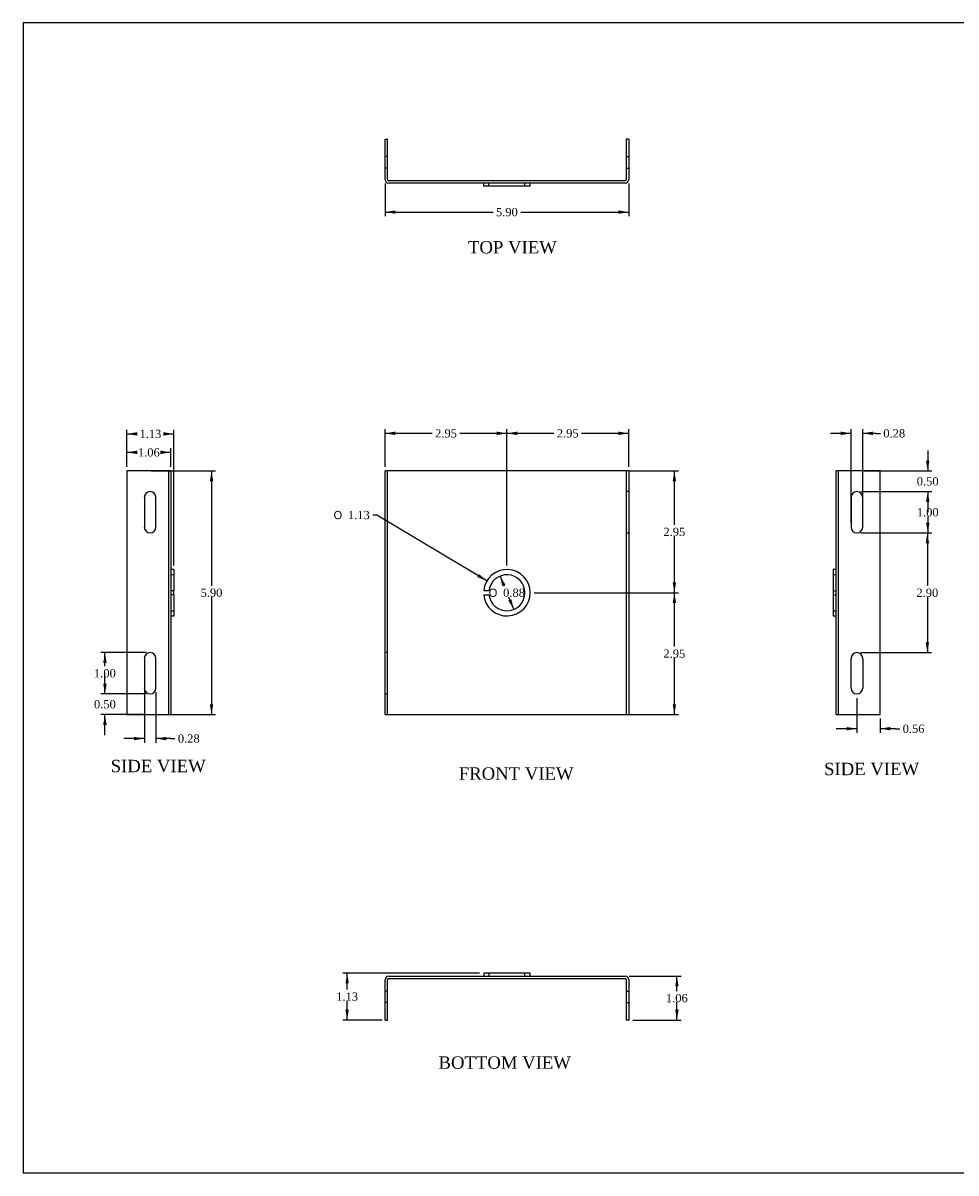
# Model space of a CAD drawing. Header units: inches. Extents: x 0.1 to 41.9, y -0.2 to 27.9.
# Tile 1 of 2: x 0.1 to 22.7, y 0.1 to 27.9. Entities that reach past the tile are written whole.
import ezdxf
from ezdxf.enums import TextEntityAlignment as Align
from ezdxf.lldxf.tags import DXFTag

# ---------------------------------------------------------------- set-up
doc = ezdxf.new("R2010")
doc.units = ezdxf.units.IN
doc.header["$MEASUREMENT"] = 0
doc.layers.add('COM55556-3', color=7, linetype='Continuous')
doc.layers.add('Default', color=7, linetype='Continuous')
doc.styles.add('SEACAD_Solid_Edge_ANSI1_Symbols', font='txt')
doc.styles.add('SEACAD_Times_New_Roman', font='times.ttf')
tags = doc.linetypes.add('HIDDEN2', pattern=[0.1875, 0.125, -0.0625]).pattern_tags.tags
tags[6:7] = [DXFTag(74, 4), DXFTag(75, 0), DXFTag(340, '0'), DXFTag(46, 0.0), DXFTag(50, 0.0), DXFTag(44, 0.0), DXFTag(45, 0.0)]
tags[4:5] = [DXFTag(74, 4), DXFTag(75, 0), DXFTag(340, '0'), DXFTag(46, 0.0), DXFTag(50, 0.0), DXFTag(44, 0.0), DXFTag(45, 0.0)]
doc.dimstyles.new('HAMMOND_(STH_-_42x28)', dxfattribs={"dimtxt": 0.2, "dimasz": 0.25, "dimexe": 0.1, "dimexo": 0.1, "dimgap": 0.05, "dimtad": 0, "dimtih": 1, "dimtoh": 1, "dimzin": 0, "dimdsep": 46, "dimtxsty": 'SEACAD_Times_New_Roman', "dimblk1": '_SE_FILLED', "dimblk2": '_SE_FILLED', "dimsah": 1, "dimcen": 0.1, "dimadec": 0, "dimazin": 0, "dimtfac": 0.8, "dimtofl": 0, "dimtmove": 0, "dimatfit": 3, "dimfxl": 1, "dimtolj": 1, "dimtzin": 0, "dimarcsym": 0})

# ---------------------------------------------------------------- blocks, each defined once
blk = doc.blocks.new('SE')
at = {"layer": 'COM55556-3', "color": 7, "linetype": 'Continuous'}
for p, q in [((8.843, 11.177), (8.843, 17.077)), ((8.929, 17.077), (8.843, 17.077)), ((14.657, 17.077), (8.929, 17.077)), ((14.743, 17.077), (14.657, 17.077)), ((14.743, 17.077), (14.743, 11.177)), ((11.359, 14.177), (11.233, 14.177)), ((11.233, 14.077), (11.359, 14.077)), ((8.843, 11.177), (8.929, 11.177)), ((8.929, 11.177), (14.657, 11.177)), ((14.657, 11.177), (14.743, 11.177))]:
    blk.add_line(p, q, dxfattribs=at)
at = {"layer": 'COM55556-3', "color": 7, "linetype": 'HIDDEN2'}
for p, q in [((8.9, 11.177), (8.9, 17.077)), ((14.686, 17.077), (14.686, 11.177)), ((14.743, 16.577), (14.686, 16.577)), ((14.686, 15.577), (14.743, 15.577)), ((8.9, 12.677), (8.843, 12.677)), ((8.843, 11.677), (8.9, 11.677))]:
    blk.add_line(p, q, dxfattribs=at)
at = {"layer": 'COM55556-3', "color": 7, "linetype": 'Continuous'}
for radius, start, end in [(0.563, 185.0997, 174.9003), (0.437, 186.5624, 173.4376)]:
    blk.add_arc((11.793, 14.127), radius, start, end, dxfattribs=at)
blk = doc.blocks.new('SE1')
at = {"layer": 'COM55556-3', "color": 7, "linetype": 'Continuous'}
for p, q in [((8.843, 24.138), (8.843, 25.114)), ((8.843, 25.114), (8.9, 25.114)), ((8.9, 24.138), (8.9, 25.114)), ((14.686, 25.114), (14.686, 24.138)), ((14.743, 25.114), (14.686, 25.114)), ((14.743, 25.114), (14.743, 24.138)), ((14.657, 24.109), (8.929, 24.109)), ((14.657, 24.052), (8.929, 24.052)), ((11.233, 23.98), (11.233, 24.052)), ((12.356, 23.98), (11.233, 23.98)), ((12.356, 23.98), (12.356, 24.052))]:
    blk.add_line(p, q, dxfattribs=at)
at = {"layer": 'COM55556-3', "color": 7, "linetype": 'HIDDEN2'}
for p, q in [((8.9, 24.692), (8.843, 24.692)), ((14.686, 24.692), (14.743, 24.692)), ((8.9, 24.411), (8.843, 24.411)), ((14.686, 24.411), (14.743, 24.411)), ((11.359, 23.98), (11.359, 24.052)), ((12.231, 23.98), (12.231, 24.052))]:
    blk.add_line(p, q, dxfattribs=at)
at = {"layer": 'COM55556-3', "color": 7, "linetype": 'Continuous'}
for centre, radius, start, end in [((8.929, 24.138), 0.086, 180, 270), ((8.929, 24.138), 0.029, 180, 270), ((14.657, 24.138), 0.029, 270, 0), ((14.657, 24.138), 0.086, 270, 0)]:
    blk.add_arc(centre, radius, start, end, dxfattribs=at)
blk = doc.blocks.new('SE2')
at = {"layer": 'COM55556-3', "color": 7, "linetype": 'Continuous'}
for p, q in [((8.843, 3.776), (8.843, 4.753)), ((8.9, 3.776), (8.9, 4.753)), ((8.929, 4.839), (14.657, 4.839)), ((8.929, 4.782), (14.657, 4.782)), ((12.356, 4.911), (11.233, 4.911)), ((11.233, 4.911), (11.233, 4.839)), ((12.356, 4.839), (12.356, 4.911)), ((14.686, 4.753), (14.686, 3.776)), ((14.743, 4.753), (14.743, 3.776)), ((8.843, 3.776), (8.9, 3.776)), ((14.743, 3.776), (14.686, 3.776))]:
    blk.add_line(p, q, dxfattribs=at)
at = {"layer": 'COM55556-3', "color": 7, "linetype": 'HIDDEN2'}
for p, q in [((11.359, 4.911), (11.359, 4.839)), ((12.231, 4.839), (12.231, 4.911)), ((8.9, 4.479), (8.843, 4.479)), ((14.686, 4.479), (14.743, 4.479)), ((8.9, 4.198), (8.843, 4.198)), ((14.686, 4.198), (14.743, 4.198))]:
    blk.add_line(p, q, dxfattribs=at)
at = {"layer": 'COM55556-3', "color": 7, "linetype": 'Continuous'}
for centre, radius, start, end in [((8.929, 4.753), 0.086, 90, 180), ((8.929, 4.753), 0.029, 90, 180), ((14.657, 4.753), 0.086, 0, 90), ((14.657, 4.753), 0.029, 0, 90)]:
    blk.add_arc(centre, radius, start, end, dxfattribs=at)
blk = doc.blocks.new('SE3')
at = {"layer": 'COM55556-3', "color": 7, "linetype": 'Continuous'}
for p, q in [((3.564, 17.077), (2.588, 17.077)), ((2.588, 17.077), (2.588, 11.177)), ((3.65, 17.077), (3.564, 17.077)), ((3.65, 17.077), (3.65, 11.177)), ((3.722, 14.689), (3.65, 14.689)), ((3.722, 14.689), (3.722, 14.177)), ((3.722, 14.177), (3.65, 14.177)), ((3.722, 14.077), (3.65, 14.077)), ((3.722, 14.077), (3.722, 14.177)), ((3.722, 14.077), (3.722, 13.564)), ((3.65, 13.564), (3.722, 13.564)), ((3.01, 12.536), (3.01, 11.817)), ((3.291, 11.817), (3.291, 12.536)), ((2.588, 11.177), (3.564, 11.177)), ((3.564, 11.177), (3.65, 11.177))]:
    blk.add_line(p, q, dxfattribs=at)
at = {"layer": 'COM55556-3', "color": 7, "linetype": 'HIDDEN2'}
for p, q in [((3.593, 17.077), (3.593, 11.177)), ((3.01, 16.436), (3.01, 15.717)), ((3.291, 15.717), (3.291, 16.436)), ((3.722, 14.564), (3.65, 14.564)), ((3.65, 13.689), (3.722, 13.689))]:
    blk.add_line(p, q, dxfattribs=at)
for centre, start, end in [((3.15, 16.436), 0, 180), ((3.15, 15.717), 180, 0)]:
    blk.add_arc(centre, 0.141, start, end, dxfattribs=at)
at = {"layer": 'COM55556-3', "color": 7, "linetype": 'Continuous'}
for centre, start, end in [((3.15, 12.536), 0, 180), ((3.15, 11.817), 180, 0)]:
    blk.add_arc(centre, 0.141, start, end, dxfattribs=at)
blk = doc.blocks.new('SE4')
at = {"layer": 'COM55556-3', "color": 7, "linetype": 'Continuous'}
for p, q in [((19.771, 11.177), (19.771, 17.077)), ((19.857, 17.077), (19.771, 17.077)), ((20.834, 17.077), (19.857, 17.077)), ((20.834, 11.177), (20.834, 17.077)), ((20.131, 16.436), (20.131, 15.717)), ((20.412, 15.717), (20.412, 16.436)), ((19.699, 14.689), (19.699, 13.564)), ((19.771, 14.689), (19.699, 14.689)), ((19.699, 13.564), (19.771, 13.564)), ((19.771, 11.177), (19.857, 11.177)), ((19.857, 11.177), (20.834, 11.177))]:
    blk.add_line(p, q, dxfattribs=at)
at = {"layer": 'COM55556-3', "color": 7, "linetype": 'HIDDEN2'}
for p, q in [((19.828, 11.177), (19.828, 17.077)), ((19.771, 14.564), (19.699, 14.564)), ((19.699, 14.177), (19.771, 14.177)), ((19.699, 14.077), (19.771, 14.077)), ((19.699, 13.689), (19.771, 13.689)), ((20.131, 11.817), (20.131, 12.536)), ((20.412, 12.536), (20.412, 11.817))]:
    blk.add_line(p, q, dxfattribs=at)
at = {"layer": 'COM55556-3', "color": 7, "linetype": 'Continuous'}
for centre, start, end in [((20.271, 16.436), 0, 180), ((20.271, 15.717), 180, 0)]:
    blk.add_arc(centre, 0.141, start, end, dxfattribs=at)
at = {"layer": 'COM55556-3', "color": 7, "linetype": 'HIDDEN2'}
for centre, start, end in [((20.271, 12.536), 0, 180), ((20.271, 11.817), 180, 0)]:
    blk.add_arc(centre, 0.141, start, end, dxfattribs=at)
blk = doc.blocks.new('DMBLK7644')
at = {"layer": 'Default', "linetype": 'Continuous', "transparency": 16777216}
for points in [[(15.892, 13.877), (15.85, 14.127), (15.809, 13.877)], [(15.892, 11.427), (15.809, 11.427), (15.85, 11.177)]]:
    blk.add_hatch(color=7, dxfattribs=at).paths.add_polyline_path(points)
at = {"layer": 'Default', "color": 7, "linetype": 'Continuous', "transparency": 16777216}
for p, q in [((12.456, 14.127), (15.95, 14.127)), ((15.85, 12.822), (15.85, 14.127)), ((15.85, 11.177), (15.85, 12.552)), ((14.757, 11.177), (15.95, 11.177))]:
    blk.add_line(p, q, dxfattribs=at)
at = {"layer": 'Default', "color": 7, "linetype": 'Continuous', "transparency": 16777216, "style": 'SEACAD_Times_New_Roman'}
blk.add_text('2.95', height=0.2, dxfattribs=at).set_placement((15.585, 12.752), align=Align.TOP_LEFT)
blk = doc.blocks.new('_SE_FILLED')
at = {"color": 0}
blk.add_line((0, 0), (-1, 0), dxfattribs=at)
blk.add_solid([(0, 0), (-1, -0.1665), (-1, 0.1665), (0, 0)], dxfattribs=at)
blk = doc.blocks.new('DMBLK7645')
at = {"layer": 'Default', "linetype": 'Continuous', "transparency": 16777216}
for points in [[(15.892, 16.827), (15.85, 17.077), (15.809, 16.827)], [(15.892, 14.377), (15.809, 14.377), (15.85, 14.127)]]:
    blk.add_hatch(color=7, dxfattribs=at).paths.add_polyline_path(points)
at = {"layer": 'Default', "color": 7, "linetype": 'Continuous', "transparency": 16777216}
for p, q in [((14.757, 17.077), (15.95, 17.077)), ((15.85, 15.772), (15.85, 17.077)), ((15.85, 14.127), (15.85, 15.502)), ((12.456, 14.127), (15.95, 14.127))]:
    blk.add_line(p, q, dxfattribs=at)
at = {"layer": 'Default', "color": 7, "linetype": 'Continuous', "transparency": 16777216, "style": 'SEACAD_Times_New_Roman'}
blk.add_text('2.95', height=0.2, dxfattribs=at).set_placement((15.585, 15.702), align=Align.TOP_LEFT)
blk = doc.blocks.new('DMBLK7646')
at = {"layer": 'Default', "linetype": 'Continuous', "transparency": 16777216}
for points in [[(12.043, 18.031), (11.793, 17.989), (12.043, 17.947)], [(14.493, 18.031), (14.493, 17.947), (14.743, 17.989)]]:
    blk.add_hatch(color=7, dxfattribs=at).paths.add_polyline_path(points)
at = {"layer": 'Default', "color": 7, "linetype": 'Continuous', "transparency": 16777216}
for p, q in [((11.793, 14.789), (11.793, 18.089)), ((12.933, 17.989), (11.793, 17.989)), ((14.743, 17.989), (13.604, 17.989)), ((14.743, 17.177), (14.743, 18.089))]:
    blk.add_line(p, q, dxfattribs=at)
at = {"layer": 'Default', "color": 7, "linetype": 'Continuous', "transparency": 16777216, "style": 'SEACAD_Times_New_Roman'}
blk.add_text('2.95', height=0.2, dxfattribs=at).set_placement((13.003, 18.089), align=Align.TOP_LEFT)
blk = doc.blocks.new('DMBLK7647')
at = {"layer": 'Default', "linetype": 'Continuous', "transparency": 16777216}
for points in [[(9.093, 18.031), (8.843, 17.989), (9.093, 17.947)], [(11.543, 18.031), (11.543, 17.947), (11.793, 17.989)]]:
    blk.add_hatch(color=7, dxfattribs=at).paths.add_polyline_path(points)
at = {"layer": 'Default', "color": 7, "linetype": 'Continuous', "transparency": 16777216}
for p, q in [((8.843, 17.177), (8.843, 18.089)), ((9.983, 17.989), (8.843, 17.989)), ((11.793, 17.989), (10.654, 17.989)), ((11.793, 14.789), (11.793, 18.089))]:
    blk.add_line(p, q, dxfattribs=at)
at = {"layer": 'Default', "color": 7, "linetype": 'Continuous', "transparency": 16777216, "style": 'SEACAD_Times_New_Roman'}
blk.add_text('2.95', height=0.2, dxfattribs=at).set_placement((10.053, 18.089), align=Align.TOP_LEFT)
blk = doc.blocks.new('DMBLK7648')
at = {"layer": 'Default', "linetype": 'Continuous', "transparency": 16777216}
for points in [[(4.679, 16.827), (4.637, 17.077), (4.596, 16.827)], [(4.679, 11.427), (4.596, 11.427), (4.637, 11.177)]]:
    blk.add_hatch(color=7, dxfattribs=at).paths.add_polyline_path(points)
at = {"layer": 'Default', "color": 7, "linetype": 'Continuous', "transparency": 16777216}
for p, q in [((3.176, 17.077), (4.737, 17.077)), ((4.637, 17.077), (4.637, 14.297)), ((4.637, 14.027), (4.637, 11.177)), ((3.176, 11.177), (4.737, 11.177))]:
    blk.add_line(p, q, dxfattribs=at)
at = {"layer": 'Default', "color": 7, "linetype": 'Continuous', "transparency": 16777216, "style": 'SEACAD_Times_New_Roman'}
blk.add_text('5.90', height=0.2, dxfattribs=at).set_placement((4.372, 14.227), align=Align.TOP_LEFT)
blk = doc.blocks.new('DMBLK7649')
at = {"layer": 'Default', "linetype": 'Continuous', "transparency": 16777216}
for points in [[(9.093, 23.307), (9.093, 23.39), (8.843, 23.349)], [(14.493, 23.307), (14.743, 23.349), (14.493, 23.39)]]:
    blk.add_hatch(color=7, dxfattribs=at).paths.add_polyline_path(points)
at = {"layer": 'Default', "color": 7, "linetype": 'Continuous', "transparency": 16777216}
for p, q in [((8.843, 24.038), (8.843, 23.249)), ((14.743, 24.038), (14.743, 23.249)), ((8.843, 23.349), (11.458, 23.349)), ((12.129, 23.349), (14.743, 23.349))]:
    blk.add_line(p, q, dxfattribs=at)
at = {"layer": 'Default', "color": 7, "linetype": 'Continuous', "transparency": 16777216, "style": 'SEACAD_Times_New_Roman'}
blk.add_text('5.90', height=0.2, dxfattribs=at).set_placement((11.528, 23.449), align=Align.TOP_LEFT)
blk = doc.blocks.new('DMBLK7650')
at = {"layer": 'Default', "linetype": 'Continuous', "transparency": 16777216}
for points in [[(15.954, 4.589), (15.912, 4.839), (15.87, 4.589)], [(15.954, 4.026), (15.87, 4.026), (15.912, 3.776)]]:
    blk.add_hatch(color=7, dxfattribs=at).paths.add_polyline_path(points)
at = {"layer": 'Default', "color": 7, "linetype": 'Continuous', "transparency": 16777216}
for p, q in [((14.757, 4.839), (16.012, 4.839)), ((15.912, 4.477), (15.912, 4.839)), ((15.912, 3.776), (15.912, 4.207)), ((14.843, 3.776), (16.012, 3.776))]:
    blk.add_line(p, q, dxfattribs=at)
at = {"layer": 'Default', "color": 7, "linetype": 'Continuous', "transparency": 16777216, "style": 'SEACAD_Times_New_Roman'}
blk.add_text('1.06', height=0.2, dxfattribs=at).set_placement((15.646, 4.407), align=Align.TOP_LEFT)
blk = doc.blocks.new('DMBLK7651')
at = {"layer": 'Default', "linetype": 'Continuous', "transparency": 16777216}
for points in [[(7.881, 4.661), (7.964, 4.661), (7.922, 4.911)], [(7.881, 4.026), (7.922, 3.776), (7.964, 4.026)]]:
    blk.add_hatch(color=7, dxfattribs=at).paths.add_polyline_path(points)
at = {"layer": 'Default', "color": 7, "linetype": 'Continuous', "transparency": 16777216}
for p, q in [((11.133, 4.911), (7.822, 4.911)), ((7.922, 4.513), (7.922, 4.911)), ((7.922, 3.776), (7.922, 4.243)), ((8.772, 3.776), (7.822, 3.776))]:
    blk.add_line(p, q, dxfattribs=at)
at = {"layer": 'Default', "color": 7, "linetype": 'Continuous', "transparency": 16777216, "style": 'SEACAD_Times_New_Roman'}
blk.add_text('1.13', height=0.2, dxfattribs=at).set_placement((7.657, 4.443), align=Align.TOP_LEFT)
blk = doc.blocks.new('DMBLK7652')
at = {"layer": 'Default', "linetype": 'Continuous', "transparency": 16777216}
for points in [[(2.838, 17.571), (2.588, 17.529), (2.838, 17.487)], [(3.4, 17.571), (3.4, 17.487), (3.65, 17.529)]]:
    blk.add_hatch(color=7, dxfattribs=at).paths.add_polyline_path(points)
at = {"layer": 'Default', "color": 7, "linetype": 'Continuous', "transparency": 16777216}
for p, q in [((2.588, 17.177), (2.588, 17.629)), ((3.65, 17.177), (3.65, 17.629)), ((2.588, 17.529), (2.784, 17.529)), ((3.455, 17.529), (3.65, 17.529))]:
    blk.add_line(p, q, dxfattribs=at)
at = {"layer": 'Default', "color": 7, "linetype": 'Continuous', "transparency": 16777216, "style": 'SEACAD_Times_New_Roman'}
blk.add_text('1.06', height=0.2, dxfattribs=at).set_placement((2.854, 17.629), align=Align.TOP_LEFT)
blk = doc.blocks.new('DMBLK7653')
at = {"layer": 'Default', "linetype": 'Continuous', "transparency": 16777216}
for points in [[(2.838, 18.017), (2.588, 17.975), (2.838, 17.934)], [(3.472, 18.017), (3.472, 17.934), (3.722, 17.975)]]:
    blk.add_hatch(color=7, dxfattribs=at).paths.add_polyline_path(points)
at = {"layer": 'Default', "color": 7, "linetype": 'Continuous', "transparency": 16777216}
for p, q in [((2.588, 17.177), (2.588, 18.075)), ((2.588, 17.975), (2.82, 17.975)), ((3.491, 17.975), (3.722, 17.975)), ((3.722, 14.789), (3.722, 18.075))]:
    blk.add_line(p, q, dxfattribs=at)
at = {"layer": 'Default', "color": 7, "linetype": 'Continuous', "transparency": 16777216, "style": 'SEACAD_Times_New_Roman'}
blk.add_text('1.13', height=0.2, dxfattribs=at).set_placement((2.89, 18.075), align=Align.TOP_LEFT)
blk = doc.blocks.new('DMBLK7654')
at = {"layer": 'Default', "linetype": 'Continuous', "transparency": 16777216}
for points in [[(19.881, 18.031), (19.881, 17.947), (20.131, 17.989)], [(20.662, 18.031), (20.412, 17.989), (20.662, 17.947)]]:
    blk.add_hatch(color=7, dxfattribs=at).paths.add_polyline_path(points)
at = {"layer": 'Default', "color": 7, "linetype": 'Continuous', "transparency": 16777216}
for p, q in [((20.131, 17.989), (19.631, 17.989)), ((20.131, 15.817), (20.131, 18.089)), ((20.412, 15.817), (20.412, 18.089)), ((20.742, 17.989), (20.412, 17.989)), ((20.742, 17.989), (20.842, 17.989))]:
    blk.add_line(p, q, dxfattribs=at)
at = {"layer": 'Default', "color": 7, "linetype": 'Continuous', "transparency": 16777216, "style": 'SEACAD_Times_New_Roman'}
blk.add_text('0.28', height=0.2, dxfattribs=at).set_placement((20.912, 18.089), align=Align.TOP_LEFT)
blk = doc.blocks.new('DMBLK7655')
at = {"layer": 'Default', "linetype": 'Continuous', "transparency": 16777216}
for points in [[(20.021, 10.793), (20.271, 10.834), (20.021, 10.876)], [(21.084, 10.793), (21.084, 10.876), (20.834, 10.834)]]:
    blk.add_hatch(color=7, dxfattribs=at).paths.add_polyline_path(points)
at = {"layer": 'Default', "color": 7, "linetype": 'Continuous', "transparency": 16777216}
for p, q in [((20.271, 11.577), (20.271, 10.734)), ((20.834, 11.077), (20.834, 10.734)), ((20.271, 10.834), (19.771, 10.834)), ((21.211, 10.834), (20.834, 10.834)), ((21.211, 10.834), (21.311, 10.834))]:
    blk.add_line(p, q, dxfattribs=at)
at = {"layer": 'Default', "color": 7, "linetype": 'Continuous', "transparency": 16777216, "style": 'SEACAD_Times_New_Roman'}
blk.add_text('0.56', height=0.2, dxfattribs=at).set_placement((21.381, 10.934), align=Align.TOP_LEFT)
blk = doc.blocks.new('DMBLK7656')
at = {"layer": 'Default', "linetype": 'Continuous', "transparency": 16777216}
blk.add_hatch(color=7, dxfattribs=at).paths.add_polyline_path([(11.074, 14.508), (11.31, 14.415), (11.117, 14.579)])
at = {"layer": 'Default', "color": 7, "linetype": 'Continuous', "transparency": 16777216}
for p, q in [((8.643, 16.01), (8.543, 16.01)), ((11.31, 14.415), (8.643, 16.01))]:
    blk.add_line(p, q, dxfattribs=at)
for s, style, p in [('O', 'SEACAD_Solid_Edge_ANSI1_Symbols', (7.594, 16.11)), ('1.13', 'SEACAD_Times_New_Roman', (7.942, 16.11))]:
    blk.add_text(s, height=0.2, dxfattribs=dict(at, style=style)).set_placement(p, align=Align.TOP_LEFT)
blk = doc.blocks.new('DMBLK7657')
at = {"layer": 'Default', "linetype": 'Continuous', "transparency": 16777216}
for points in [[(11.76, 14.316), (11.626, 14.531), (11.683, 14.284)], [(11.903, 13.969), (11.826, 13.938), (11.96, 13.722)]]:
    blk.add_hatch(color=7, dxfattribs=at).paths.add_polyline_path(points)
at = {"layer": 'Default', "color": 7, "linetype": 'Continuous', "transparency": 16777216}
for p, q in [((11.626, 14.531), (11.723, 14.297)), ((11.834, 14.027), (11.96, 13.722))]:
    blk.add_line(p, q, dxfattribs=at)
for s, style, p in [('O', 'SEACAD_Solid_Edge_ANSI1_Symbols', (11.354, 14.227)), ('0.88', 'SEACAD_Times_New_Roman', (11.702, 14.227))]:
    blk.add_text(s, height=0.2, dxfattribs=dict(at, style=style)).set_placement(p, align=Align.TOP_LEFT)
blk = doc.blocks.new('DMBLK7660')
at = {"layer": 'Default', "linetype": 'Continuous', "transparency": 16777216}
for points in [[(22.029, 17.327), (21.946, 17.327), (21.988, 17.077)], [(22.029, 16.327), (21.988, 16.577), (21.946, 16.327)]]:
    blk.add_hatch(color=7, dxfattribs=at).paths.add_polyline_path(points)
at = {"layer": 'Default', "color": 7, "linetype": 'Continuous', "transparency": 16777216}
for p, q in [((21.988, 17.577), (21.988, 17.077)), ((20.445, 17.077), (22.088, 17.077)), ((20.371, 16.577), (22.088, 16.577)), ((21.988, 16.577), (21.988, 16.077))]:
    blk.add_line(p, q, dxfattribs=at)
at = {"layer": 'Default', "color": 7, "linetype": 'Continuous', "transparency": 16777216, "style": 'SEACAD_Times_New_Roman'}
blk.add_text('0.50', height=0.2, dxfattribs=at).set_placement((21.722, 16.927), align=Align.TOP_LEFT)
blk = doc.blocks.new('DMBLK7661')
at = {"layer": 'Default', "linetype": 'Continuous', "transparency": 16777216}
for points in [[(22.031, 16.327), (21.989, 16.577), (21.948, 16.327)], [(22.031, 15.827), (21.948, 15.827), (21.989, 15.577)]]:
    blk.add_hatch(color=7, dxfattribs=at).paths.add_polyline_path(points)
at = {"layer": 'Default', "color": 7, "linetype": 'Continuous', "transparency": 16777216}
for p, q in [((20.371, 16.577), (22.089, 16.577)), ((21.989, 16.577), (21.989, 16.247)), ((21.989, 15.977), (21.989, 15.577)), ((20.371, 15.577), (22.089, 15.577))]:
    blk.add_line(p, q, dxfattribs=at)
at = {"layer": 'Default', "color": 7, "linetype": 'Continuous', "transparency": 16777216, "style": 'SEACAD_Times_New_Roman'}
blk.add_text('1.00', height=0.2, dxfattribs=at).set_placement((21.724, 16.177), align=Align.TOP_LEFT)
blk = doc.blocks.new('DMBLK7662')
at = {"layer": 'Default', "linetype": 'Continuous', "transparency": 16777216}
for points in [[(22.021, 15.327), (21.979, 15.577), (21.938, 15.327)], [(22.021, 12.927), (21.938, 12.927), (21.979, 12.677)]]:
    blk.add_hatch(color=7, dxfattribs=at).paths.add_polyline_path(points)
at = {"layer": 'Default', "color": 7, "linetype": 'Continuous', "transparency": 16777216}
for p, q in [((20.371, 15.577), (22.079, 15.577)), ((21.979, 15.577), (21.979, 14.297)), ((21.979, 14.027), (21.979, 12.677)), ((20.371, 12.677), (22.079, 12.677))]:
    blk.add_line(p, q, dxfattribs=at)
at = {"layer": 'Default', "color": 7, "linetype": 'Continuous', "transparency": 16777216, "style": 'SEACAD_Times_New_Roman'}
blk.add_text('2.90', height=0.2, dxfattribs=at).set_placement((21.714, 14.227), align=Align.TOP_LEFT)
blk = doc.blocks.new('DMBLK7663')
at = {"layer": 'Default', "linetype": 'Continuous', "transparency": 16777216}
for points in [[(2.013, 11.927), (2.055, 11.677), (2.097, 11.927)], [(2.013, 10.927), (2.097, 10.927), (2.055, 11.177)]]:
    blk.add_hatch(color=7, dxfattribs=at).paths.add_polyline_path(points)
at = {"layer": 'Default', "color": 7, "linetype": 'Continuous', "transparency": 16777216}
for p, q in [((2.055, 11.677), (2.055, 12.177)), ((3.05, 11.677), (1.955, 11.677)), ((2.976, 11.177), (1.955, 11.177)), ((2.055, 10.677), (2.055, 11.177))]:
    blk.add_line(p, q, dxfattribs=at)
at = {"layer": 'Default', "color": 7, "linetype": 'Continuous', "transparency": 16777216, "style": 'SEACAD_Times_New_Roman'}
blk.add_text('0.50', height=0.2, dxfattribs=at).set_placement((1.79, 11.527), align=Align.TOP_LEFT)
blk = doc.blocks.new('DMBLK7664')
at = {"layer": 'Default', "linetype": 'Continuous', "transparency": 16777216}
for points in [[(2.76, 10.553), (3.01, 10.595), (2.76, 10.637)], [(3.541, 10.553), (3.541, 10.637), (3.291, 10.595)]]:
    blk.add_hatch(color=7, dxfattribs=at).paths.add_polyline_path(points)
at = {"layer": 'Default', "color": 7, "linetype": 'Continuous', "transparency": 16777216}
for p, q in [((3.01, 12.436), (3.01, 10.495)), ((3.291, 11.717), (3.291, 10.495)), ((3.01, 10.595), (2.51, 10.595)), ((3.652, 10.595), (3.291, 10.595)), ((3.652, 10.595), (3.752, 10.595))]:
    blk.add_line(p, q, dxfattribs=at)
at = {"layer": 'Default', "color": 7, "linetype": 'Continuous', "transparency": 16777216, "style": 'SEACAD_Times_New_Roman'}
blk.add_text('0.28', height=0.2, dxfattribs=at).set_placement((3.822, 10.695), align=Align.TOP_LEFT)
blk = doc.blocks.new('DMBLK7665')
at = {"layer": 'Default', "linetype": 'Continuous', "transparency": 16777216}
for points in [[(2.013, 12.427), (2.097, 12.427), (2.055, 12.677)], [(2.013, 11.927), (2.055, 11.677), (2.097, 11.927)]]:
    blk.add_hatch(color=7, dxfattribs=at).paths.add_polyline_path(points)
at = {"layer": 'Default', "color": 7, "linetype": 'Continuous', "transparency": 16777216}
for p, q in [((3.05, 12.677), (1.955, 12.677)), ((2.055, 12.347), (2.055, 12.677)), ((2.055, 11.677), (2.055, 12.077)), ((3.05, 11.677), (1.955, 11.677))]:
    blk.add_line(p, q, dxfattribs=at)
at = {"layer": 'Default', "color": 7, "linetype": 'Continuous', "transparency": 16777216, "style": 'SEACAD_Times_New_Roman'}
blk.add_text('1.00', height=0.2, dxfattribs=at).set_placement((1.79, 12.277), align=Align.TOP_LEFT)
blk = doc.blocks.new('BORDER')
at = {"layer": 'Default', "color": 7, "linetype": 'Continuous'}
for p, q in [((0, 27.86), (-41.86, 27.86)), ((-41.86, 27.86), (-41.86, 0)), ((-41.86, 0), (0, 0))]:
    blk.add_line(p, q, dxfattribs=at)

msp = doc.modelspace()

# ---------------------------------------------------------------- block references
at = {"layer": 'Default', "color": 7}
msp.add_blockref('BORDER', (41.93, 0.07), dxfattribs=at)
at = {"layer": 'Default'}
for name in ['SE1', 'SE3', 'SE', 'SE4', 'SE2']:
    msp.add_blockref(name, (0, 0), dxfattribs=at)

# ---------------------------------------------------------------- texts
at = {"layer": 'Default', "color": 7, "linetype": 'Continuous', "style": 'SEACAD_Times_New_Roman'}
for s, p in [('TOP VIEW', (10.851, 22.648)), ('SIDE VIEW', (2.194, 10.08)), ('FRONT VIEW', (10.628, 9.898)), ('SIDE VIEW', (19.477, 10.008)), ('BOTTOM VIEW', (10.136, 2.896))]:
    msp.add_text(s, height=0.3, dxfattribs=at).set_placement(p, align=Align.TOP_LEFT)

# ---------------------------------------------------------------- dimensions: what is measured, and where the dimension line sits
at = {"layer": 'Default', "color": 7, "linetype": 'Continuous'}
for base, p1, p2, angle, picture, middle, dimtype in [((8.843, 23.349), (8.843, 24.138), (14.743, 24.138), 0, 'DMBLK7649', (11.793, 23.349), 161), ((2.588, 17.529), (2.588, 17.077), (3.65, 17.077), 0, 'DMBLK7652', (3.119, 17.529), 161), ((21.988, 16.577), (20.345, 17.077), (20.271, 16.577), 90, 'DMBLK7660', (21.988, 16.827), 160), ((4.637, 17.077), (3.076, 17.077), (3.076, 11.177), 270, 'DMBLK7648', (4.637, 14.127), 161), ((15.85, 17.077), (12.356, 14.127), (14.657, 17.077), 90, 'DMBLK7645', (15.85, 15.602), 160), ((21.989, 16.577), (20.271, 16.577), (20.271, 15.577), 270, 'DMBLK7661', (21.989, 16.077), 161), ((21.979, 15.577), (20.271, 15.577), (20.271, 12.677), 270, 'DMBLK7662', (21.979, 14.127), 161), ((15.85, 14.127), (8.929, 11.177), (12.356, 14.127), 90, 'DMBLK7644', (15.85, 12.652), 160), ((2.055, 11.677), (3.15, 11.677), (3.15, 12.677), 90, 'DMBLK7665', (2.055, 12.177), 161), ((2.055, 11.677), (3.076, 11.177), (3.15, 11.677), 90, 'DMBLK7663', (2.055, 11.427), 160), ((7.9224, 4.9107), (8.8716, 3.7762), (11.2329, 4.9107), 90, 'DMBLK7651', (7.9224, 4.3434), 160), ((15.912, 4.839), (14.743, 3.776), (14.657, 4.839), 90, 'DMBLK7650', (15.912, 4.307), 160)]:
    dim = msp.add_linear_dim(base=base, p1=p1, p2=p2, angle=angle, text='\\A1;<>', dimstyle='HAMMOND_(STH_-_42x28)', dxfattribs=at)
    dim.commit()
    dim.dimension.update_dxf_attribs({"geometry": picture, "text_midpoint": middle, "dimtype": dimtype})
for base, p1, p2, picture, middle in [((3.722, 17.975), (2.588, 17.077), (3.722, 14.689), 'DMBLK7653', (3.155, 17.975)), ((8.843, 17.989), (11.793, 14.689), (8.843, 17.077), 'DMBLK7647', (10.318, 17.989)), ((11.793, 17.989), (14.743, 17.077), (11.793, 14.689), 'DMBLK7646', (13.268, 17.989))]:
    dim = msp.add_linear_dim(base=base, p1=p1, p2=p2, text='\\A1;<>', dimstyle='HAMMOND_(STH_-_42x28)', dxfattribs=at)
    dim.commit()
    dim.dimension.update_dxf_attribs({"geometry": picture, "text_midpoint": middle, "dimtype": 160})
for base, p1, p2, picture, middle in [((20.131, 17.989), (20.412, 15.717), (20.131, 15.717), 'DMBLK7654', (20.842, 17.989)), ((3.01, 10.595), (3.291, 12.536), (3.01, 12.536), 'DMBLK7664', (3.752, 10.595)), ((20.271, 10.834), (20.834, 11.177), (20.271, 11.677), 'DMBLK7655', (21.311, 10.834))]:
    dim = msp.add_linear_dim(base=base, p1=p1, p2=p2, text='\\A1;<>', dimstyle='HAMMOND_(STH_-_42x28)', override={"dimtmove": 1}, dxfattribs=at)
    dim.commit()
    dim.dimension.update_dxf_attribs({"geometry": picture, "text_midpoint": middle, "dimtype": 160})
dim = msp.add_diameter_dim_2p(p1=(12.276, 13.8382), p2=(11.3103, 14.4153), text='\\A1;<>', dimstyle='HAMMOND_(STH_-_42x28)', dxfattribs=at)
dim.commit()
dim.dimension.update_dxf_attribs({"geometry": 'DMBLK7656', "text_midpoint": (8.5426, 16.0095), "dimtype": 163})
dim = msp.add_diameter_dim_2p(p1=(11.626, 14.531), p2=(11.96, 13.722), text='\\A1;<>', dimstyle='HAMMOND_(STH_-_42x28)', override={"dimtofl": 1, "dimtmove": 1}, dxfattribs=at)
dim.commit()
dim.dimension.update_dxf_attribs({"geometry": 'DMBLK7657', "text_midpoint": (11.793, 14.127), "dimtype": 163})

doc.saveas('drawing.dxf')
